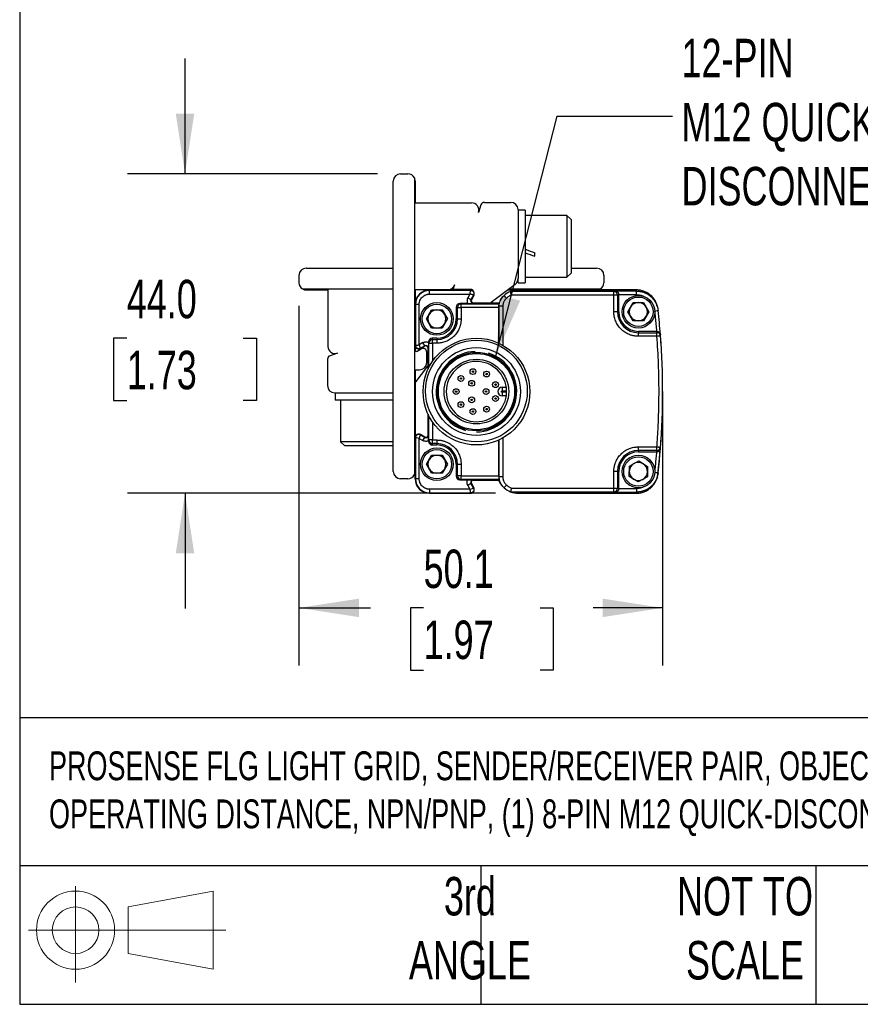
# Model space of a CAD drawing. Header units: millimetres. Extents: x 16 to 683, y 16 to 524.
# Tile 1 of 18: x 16 to 132, y 16 to 151. Entities that reach past the tile are written whole.
import ezdxf

# ---------------------------------------------------------------- set-up
doc = ezdxf.new("R2010")
doc.units = ezdxf.units.MM
doc.header["$LTSCALE"] = 2.5
doc.layers.add('DIMENSIONS', color=140, linetype='Continuous', lineweight=25)
doc.layers.add('TEXT', color=140, linetype='Continuous', lineweight=25)
doc.styles.add('SLDTEXTSTYLE0', font='TXT', dxfattribs={"width": 0.7})
doc.dimstyles.new('SLDDIMSTYLE1', dxfattribs={"dimtxt": 5.39502, "dimasz": 8.255, "dimexe": 0, "dimexo": 0.0625, "dimgap": 1.348755, "dimtad": 0, "dimtih": 1, "dimtoh": 1, "dimrnd": 1e-09, "dimzin": 12, "dimdsep": 46, "dimtxsty": 'SLDTEXTSTYLE0', "dimsah": 1, "dimcen": 0.09, "dimadec": 0, "dimazin": 3, "dimtfac": 1, "dimtofl": 0, "dimtmove": 0, "dimatfit": 3, "dimfxl": 0, "dimfrac": 2, "dimtolj": 1, "dimtzin": 12, "dimarcsym": 0})
doc.dimstyles.new('SLDDIMSTYLE2', dxfattribs={"dimtxt": 5.39502, "dimasz": 8.255, "dimexe": 0, "dimexo": 0.0625, "dimgap": 1.348755, "dimtad": 0, "dimtih": 1, "dimtoh": 1, "dimrnd": 1e-09, "dimzin": 4, "dimdsep": 46, "dimtxsty": 'SLDTEXTSTYLE0', "dimsah": 1, "dimcen": 0.09, "dimadec": 0, "dimazin": 1, "dimtfac": 1, "dimtmove": 0, "dimatfit": 0, "dimfxl": 0, "dimfrac": 2, "dimtolj": 1, "dimtzin": 12, "dimarcsym": 0})
doc.dimstyles.new('SLDDIMSTYLE3', dxfattribs={"dimtxt": 0.18, "dimasz": 8.255, "dimexe": 0, "dimexo": 0.0625, "dimgap": 0, "dimtad": 0, "dimtih": 1, "dimtoh": 1, "dimdec": 0, "dimrnd": 1e-09, "dimzin": 0, "dimdsep": 46, "dimtxsty": 'Standard', "dimsah": 1, "dimcen": 0.09, "dimadec": 0, "dimazin": 0, "dimtfac": 8.255, "dimtdec": 0, "dimtofl": 0, "dimtmove": 0, "dimatfit": 3, "dimfxl": 0, "dimfrac": 2, "dimtolj": 1, "dimtzin": 0, "dimarcsym": 0})

# ---------------------------------------------------------------- blocks, each defined once
blk = doc.blocks.new('Block11')
at = {"color": 7, "linetype": 'Continuous', "lineweight": 18}
for p, q in [((6.47, 13.28), (6.47, 0)), ((13.7, 10.42), (25.44, 12.58)), ((25.44, 12.58), (25.44, 1.83)), ((13.7, 3.99), (13.7, 10.42)), ((0, 7.2), (27.18, 7.2)), ((13.7, 3.99), (25.44, 1.83))]:
    blk.add_line(p, q, dxfattribs=at)
for radius in [5.38, 3.21]:
    blk.add_circle((6.47, 7.2), radius, dxfattribs=at)
blk = doc.blocks.new('Block12')
at = {"color": 7, "linetype": 'Continuous'}
blk.add_blockref('Block11', (0, 0), dxfattribs=at)
blk = doc.blocks.new('_D_3')
at = {"layer": 'DIMENSIONS'}
for p, q in [((54.32, 112.08), (54.32, 62.54)), ((104.41, 97.08), (104.41, 62.54)), ((54.32, 70.47), (64.19, 70.47)), ((71.5, 70.47), (69.69, 70.47)), ((69.69, 70.47), (69.69, 61.9)), ((87.53, 70.47), (89.34, 70.47)), ((89.34, 70.47), (89.34, 61.9)), ((104.41, 70.47), (94.84, 70.47)), ((69.69, 61.9), (71.5, 61.9)), ((89.34, 61.9), (87.53, 61.9))]:
    blk.add_line(p, q, dxfattribs=at)
for points in [[(54.32, 70.47), (62.58, 69.2), (62.58, 71.74)], [(104.41, 70.47), (96.16, 71.74), (96.16, 69.2)]]:
    blk.add_solid(points, dxfattribs=at)
at = {"layer": 'DIMENSIONS', "char_height": 5.292, "attachment_point": 1, "style": 'SLDTEXTSTYLE0'}
for s, insert in [('50.1', (71.5, 78.5)), ('1.97', (71.5, 68.72))]:
    blk.add_mtext(s, dxfattribs=dict(at, insert=insert))
blk = doc.blocks.new('_D_4')
at = {"layer": 'DIMENSIONS'}
for p, q in [((38.64, 130.26), (38.64, 146.13)), ((65.15, 130.26), (30.7, 130.26)), ((30.62, 107.62), (28.81, 107.62)), ((28.81, 107.62), (28.81, 99.04)), ((46.65, 107.62), (48.47, 107.62)), ((48.47, 107.62), (48.47, 99.04)), ((28.81, 99.04), (30.62, 99.04)), ((48.47, 99.04), (46.65, 99.04)), ((81.4, 86.26), (30.7, 86.26)), ((38.64, 86.26), (38.64, 70.38))]:
    blk.add_line(p, q, dxfattribs=at)
for points in [[(38.64, 130.26), (39.91, 138.51), (37.37, 138.51)], [(38.64, 86.26), (37.37, 78), (39.91, 78)]]:
    blk.add_solid(points, dxfattribs=at)
at = {"layer": 'DIMENSIONS', "char_height": 5.292, "attachment_point": 1, "style": 'SLDTEXTSTYLE0'}
for s, insert in [('44.0', (30.62, 115.65)), ('1.73', (30.62, 105.87))]:
    blk.add_mtext(s, dxfattribs=dict(at, insert=insert))

msp = doc.modelspace()

# ---------------------------------------------------------------- linework, layer by layer
for p, q in [((68.325, 130.255), (69.325, 130.255)), ((67.325, 89.255), (67.325, 129.255)), ((70.225, 129.691), (70.225, 88.819)), ((70.325, 129.255), (70.325, 126.255)), ((70.325, 126.255), (78.102, 126.255)), ((79.866, 126.315), (83.505, 126.315)), ((79.391, 125.972), (79.052, 124.942)), ((84.505, 125.315), (84.505, 115.812)), ((85.505, 125.255), (84.505, 125.255)), ((85.505, 125.255), (85.505, 115.255)), ((91.238, 124.505), (85.505, 124.505)), ((91.805, 123.939), (91.238, 124.505)), ((91.238, 124.505), (91.238, 116.005)), ((91.805, 123.939), (91.805, 116.572)), ((86.805, 118.887), (86.805, 119.369)), ((55.325, 117.255), (67.325, 117.255)), ((91.805, 117.255), (95.325, 117.255)), ((54.325, 116.255), (54.325, 115.255)), ((84.505, 115.255), (84.505, 115.812)), ((85.505, 116.005), (91.238, 116.005)), ((91.238, 116.005), (91.805, 116.572)), ((96.325, 116.255), (96.325, 115.255)), ((67.325, 114.355), (54.889, 114.355)), ((55.325, 114.255), (58.325, 114.255)), ((58.325, 114.255), (58.325, 106.478)), ((72.325, 114.255), (70.325, 114.255)), ((70.325, 114.255), (70.325, 112.255)), ((77.975, 114.255), (72.325, 114.255)), ((72.325, 114.255), (72.325, 114.194)), ((72.325, 114.255), (77.975, 114.255)), ((72.325, 113.694), (72.325, 114.194)), ((77.975, 114.194), (72.325, 114.194)), ((75.701, 114.355), (75.238, 114.355)), ((75.752, 114.942), (75.631, 114.578)), ((78.059, 114.315), (75.821, 114.315)), ((77.975, 114.255), (77.975, 114.194)), ((77.975, 114.255), (78.239, 114.255)), ((84.109, 115.015), (80.812, 112.518)), ((83.106, 114.255), (84.575, 114.255)), ((95.761, 114.355), (83.238, 114.355)), ((97.69, 114.048), (83.478, 114.048)), ((84.505, 115.255), (85.505, 115.255)), ((100.788, 114.255), (84.575, 114.255)), ((84.575, 114.255), (100.777, 114.255)), ((97.892, 114.098), (97.69, 114.048)), ((100.805, 114.098), (97.892, 114.098)), ((100.788, 114.255), (100.805, 114.098)), ((72.325, 113.694), (77.871, 113.694)), ((77.871, 113.694), (77.582, 113.174)), ((77.582, 113.174), (78.019, 112.931)), ((78.359, 113.542), (78.019, 112.931)), ((78.073, 112.901), (78.019, 112.931)), ((78.412, 113.513), (78.073, 112.901)), ((78.412, 113.513), (78.073, 112.901)), ((78.359, 113.542), (78.412, 113.513)), ((81.899, 112.455), (82.157, 113.002)), ((82.297, 113.186), (82.148, 113.007)), ((97.69, 113.548), (83.577, 113.548)), ((97.69, 111.255), (97.69, 113.548)), ((98.375, 113.596), (98.189, 113.548)), ((98.189, 113.548), (98.189, 111.255)), ((100.805, 113.598), (98.375, 113.596)), ((98.375, 111.255), (98.375, 113.596)), ((70.325, 112.255), (70.325, 106.605)), ((70.325, 112.255), (70.386, 112.255)), ((70.325, 111.505), (70.325, 112.255)), ((70.886, 112.255), (70.386, 112.255)), ((70.386, 112.255), (70.386, 106.605)), ((70.886, 106.709), (70.886, 112.255)), ((71.882, 110.255), (72.603, 111.505)), ((72.603, 111.505), (74.047, 111.505)), ((74.047, 111.505), (74.768, 110.255)), ((76.161, 111.844), (75.975, 111.89)), ((75.975, 111.89), (75.975, 110.255)), ((76.161, 110.255), (76.161, 111.844)), ((76.161, 111.844), (76.66, 111.844)), ((76.475, 112.39), (76.66, 112.344)), ((77.555, 112.39), (76.475, 112.39)), ((76.66, 112.344), (81.906, 112.344)), ((76.66, 111.844), (76.66, 112.344)), ((76.66, 111.844), (76.66, 110.255)), ((81.871, 111.844), (76.66, 111.844)), ((78.335, 112.455), (78.335, 112.394)), ((81.899, 112.455), (78.335, 112.455)), ((78.335, 112.455), (81.825, 112.455)), ((81.908, 112.001), (81.871, 111.966)), ((81.871, 106.921), (81.871, 111.844)), ((81.908, 106.904), (81.908, 112.001)), ((82.408, 112.001), (82.408, 106.645)), ((98.189, 111.255), (97.69, 111.255)), ((98.189, 111.255), (98.375, 111.255)), ((99.632, 111.255), (100.353, 112.505)), ((100.353, 110.005), (99.632, 111.255)), ((100.353, 112.505), (101.797, 112.505)), ((101.797, 112.505), (102.518, 111.255)), ((102.518, 111.255), (101.797, 110.005)), ((103.688, 111.928), (103.67, 112.089)), ((103.768, 111.595), (103.787, 111.433)), ((72.603, 109.005), (71.882, 110.255)), ((74.768, 110.255), (74.047, 109.005)), ((76.161, 110.255), (75.975, 110.255)), ((76.161, 110.255), (76.66, 110.255)), ((101.797, 110.005), (100.353, 110.005)), ((70.325, 106.605), (70.325, 109.005)), ((74.047, 109.005), (72.603, 109.005)), ((101.075, 108.555), (101.075, 108.37)), ((103.566, 108.555), (101.075, 108.555)), ((103.607, 108.555), (103.566, 108.555)), ((103.621, 108.37), (103.607, 108.555)), ((72.69, 107.605), (72.737, 107.42)), ((73.325, 107.605), (72.69, 107.605)), ((72.737, 106.92), (72.737, 107.42)), ((72.737, 107.42), (73.325, 107.42)), ((73.325, 107.605), (73.325, 107.42)), ((73.325, 107.42), (73.325, 106.92)), ((101.075, 107.87), (101.075, 108.37)), ((101.075, 108.37), (103.621, 108.37)), ((103.621, 107.87), (101.075, 107.87)), ((104.075, 108.081), (104.059, 108.278)), ((104.12, 107.908), (104.104, 108.112)), ((104.142, 107.61), (104.137, 107.685)), ((70.386, 106.605), (70.325, 106.605)), ((70.325, 106.605), (70.325, 105.995)), ((70.622, 105.82), (71.182, 106.132)), ((71.407, 106.998), (70.886, 106.709)), ((71.038, 106.221), (71.65, 106.561)), ((71.068, 106.168), (71.038, 106.221)), ((71.679, 106.508), (71.068, 106.168)), ((71.679, 106.508), (71.068, 106.168)), ((71.65, 106.561), (71.407, 106.998)), ((71.65, 106.561), (71.679, 106.508)), ((72.125, 106.245), (72.125, 103.386)), ((72.186, 106.245), (72.125, 106.245)), ((72.125, 103.386), (72.125, 106.245)), ((72.237, 106.92), (72.19, 107.105)), ((72.19, 107.105), (72.19, 107.025)), ((72.237, 106.92), (72.737, 106.92)), ((72.237, 103.613), (72.237, 106.92)), ((73.325, 106.92), (72.737, 106.92)), ((72.737, 106.92), (72.737, 104.446)), ((58.265, 104.714), (58.265, 101.076)), ((59.638, 105.529), (58.608, 105.189)), ((71.925, 104.255), (71.925, 105.694)), ((70.325, 101.475), (72.062, 103.768)), ((70.325, 103.255), (70.925, 103.255)), ((70.325, 103.255), (70.325, 93.906)), ((82.325, 100.855), (82.325, 100.355)), ((82.325, 100.855), (82.881, 100.855)), ((82.325, 100.355), (82.924, 100.355)), ((59.265, 100.076), (67.325, 100.076)), ((59.325, 100.076), (59.325, 99.076)), ((63.283, 99.076), (59.325, 99.076)), ((60.075, 99.076), (60.075, 93.342)), ((67.325, 99.076), (63.283, 99.076)), ((82.325, 100.155), (82.325, 99.655)), ((82.924, 100.155), (82.325, 100.155)), ((82.881, 99.655), (82.325, 99.655)), ((72.125, 97.125), (72.125, 94.265)), ((72.125, 94.265), (72.125, 97.125)), ((72.237, 93.591), (72.237, 96.898)), ((72.737, 96.065), (72.737, 93.591)), ((70.325, 93.906), (70.325, 88.255)), ((70.325, 93.906), (70.386, 93.906)), ((70.325, 91.505), (70.325, 93.906)), ((70.386, 93.906), (70.386, 88.255)), ((70.886, 88.255), (70.886, 93.802)), ((70.886, 93.802), (71.407, 93.512)), ((71.038, 94.289), (71.068, 94.343)), ((71.038, 94.289), (71.65, 93.95)), ((71.679, 94.003), (71.068, 94.343)), ((71.068, 94.343), (71.679, 94.003)), ((71.407, 93.512), (71.65, 93.95)), ((71.679, 94.003), (71.65, 93.95)), ((72.125, 94.265), (72.186, 94.265)), ((72.19, 93.405), (72.237, 93.591)), ((72.737, 93.591), (72.237, 93.591)), ((72.737, 93.591), (73.325, 93.591)), ((72.737, 93.091), (72.737, 93.591)), ((73.325, 93.591), (73.325, 93.091)), ((81.871, 88.667), (81.871, 93.589)), ((81.908, 88.51), (81.908, 93.607)), ((82.408, 93.866), (82.408, 88.51)), ((60.075, 93.342), (60.642, 92.776)), ((63.439, 93.342), (60.075, 93.342)), ((63.557, 92.776), (60.642, 92.776)), ((67.325, 93.342), (63.439, 93.342)), ((67.325, 92.776), (63.557, 92.776)), ((72.19, 93.485), (72.19, 93.405)), ((72.737, 93.091), (72.69, 92.905)), ((72.69, 92.905), (73.325, 92.905)), ((73.325, 93.091), (72.737, 93.091)), ((73.325, 93.091), (73.325, 92.905)), ((101.075, 92.641), (103.621, 92.641)), ((101.075, 92.141), (101.075, 92.641)), ((104.06, 92.234), (104.075, 92.431)), ((104.104, 92.399), (104.12, 92.602)), ((104.137, 92.826), (104.142, 92.901)), ((71.882, 90.255), (72.603, 91.505)), ((72.603, 91.505), (74.047, 91.505)), ((74.047, 91.505), (74.768, 90.255)), ((103.621, 92.141), (101.075, 92.141)), ((101.075, 92.141), (101.075, 91.955)), ((101.075, 91.955), (103.566, 91.955)), ((103.566, 91.955), (103.607, 91.955)), ((103.607, 91.955), (103.621, 92.141)), ((72.603, 89.005), (71.882, 90.255)), ((74.768, 90.255), (74.047, 89.005)), ((75.975, 90.255), (76.161, 90.255)), ((75.975, 90.255), (75.975, 88.621)), ((76.161, 90.255), (76.66, 90.255)), ((76.161, 88.667), (76.161, 90.255)), ((76.66, 90.255), (76.66, 88.667)), ((99.807, 88.566), (99.844, 90.009)), ((99.844, 90.009), (101.112, 90.698)), ((101.112, 90.698), (102.343, 89.945)), ((102.343, 89.945), (102.306, 88.502)), ((69.325, 88.255), (68.325, 88.255)), ((70.325, 88.255), (70.325, 89.005)), ((70.325, 88.255), (70.386, 88.255)), ((70.886, 88.255), (70.386, 88.255)), ((74.047, 89.005), (72.603, 89.005)), ((75.975, 88.621), (76.161, 88.667)), ((76.66, 88.667), (76.161, 88.667)), ((76.66, 88.167), (76.475, 88.121)), ((76.66, 88.667), (81.871, 88.667)), ((76.66, 88.167), (76.66, 88.667)), ((81.906, 88.167), (76.66, 88.167)), ((81.871, 88.545), (81.908, 88.51)), ((97.69, 86.963), (97.69, 89.255)), ((98.189, 89.255), (97.69, 89.255)), ((98.189, 89.255), (98.189, 86.963)), ((98.189, 89.255), (98.375, 89.255)), ((98.375, 86.915), (98.375, 89.255)), ((101.038, 87.812), (99.807, 88.566)), ((102.306, 88.502), (101.038, 87.812)), ((103.67, 88.425), (103.689, 88.586)), ((103.768, 88.915), (103.787, 89.077)), ((77.871, 86.816), (72.325, 86.816)), ((72.325, 86.816), (72.325, 86.316)), ((76.475, 88.121), (77.555, 88.121)), ((78.019, 87.58), (77.582, 87.337)), ((77.582, 87.337), (77.871, 86.816)), ((78.019, 87.58), (78.073, 87.61)), ((78.359, 86.968), (78.019, 87.58)), ((78.073, 87.61), (78.412, 86.998)), ((78.073, 87.61), (78.412, 86.998)), ((78.335, 88.116), (78.335, 88.055)), ((78.335, 88.055), (81.899, 88.055)), ((81.825, 88.055), (78.335, 88.055)), ((78.412, 86.998), (78.359, 86.968)), ((82.148, 87.504), (82.297, 87.325)), ((83.577, 86.963), (97.69, 86.963)), ((98.189, 86.963), (98.375, 86.915)), ((98.375, 86.915), (100.805, 86.912)), ((72.325, 86.316), (77.975, 86.316)), ((72.325, 86.255), (72.325, 86.316)), ((72.325, 86.255), (77.975, 86.255)), ((77.975, 86.255), (72.325, 86.255)), ((77.975, 86.316), (77.975, 86.255)), ((83.478, 86.463), (97.69, 86.463)), ((84.575, 86.255), (100.788, 86.255)), ((100.777, 86.255), (84.575, 86.255)), ((97.69, 86.463), (97.892, 86.412)), ((97.892, 86.412), (100.805, 86.412)), ((100.788, 86.255), (100.805, 86.412))]:
    msp.add_line(p, q)
at = {"flags": 128}
for points in [[(80.719, 112.455), (80.746, 112.472), (80.812, 112.518)], [(72.062, 103.768), (72.109, 103.834), (72.125, 103.861)], [(103.686, 88.521), (103.647, 88.381), (103.452, 87.896)]]:
    msp.add_lwpolyline(points, dxfattribs=at)
for centre, radius in [((101.075, 111.255), 2.25), ((101.075, 111.255), 2.025), ((73.325, 110.255), 2.25), ((73.325, 110.255), 2.025), ((78.775, 100.255), 7.35), ((78.773, 100.325), 7), ((78.775, 100.255), 6.051), ((78.775, 100.255), 5.4), ((78.775, 100.255), 5.25), ((78.775, 100.255), 4.45), ((78.29, 103.007), 0.4), ((78.29, 103.007), 0.1), ((80.172, 102.675), 0.4), ((76.635, 102.051), 0.4), ((76.635, 102.051), 0.1), ((78.116, 101.397), 0.4), ((80.172, 102.675), 0.1), ((75.981, 100.255), 0.4), ((75.981, 100.255), 0.1), ((78.116, 101.397), 0.1), ((80.093, 100.255), 0.4), ((80.093, 100.255), 0.1), ((81.4, 101.211), 0.4), ((81.4, 101.211), 0.1), ((78.116, 99.114), 0.4), ((78.116, 99.114), 0.1), ((81.4, 99.3), 0.4), ((81.4, 99.3), 0.1), ((76.635, 98.459), 0.4), ((76.635, 98.459), 0.1), ((78.29, 97.504), 0.4), ((80.172, 97.836), 0.4), ((80.172, 97.836), 0.1), ((78.29, 97.504), 0.1), ((73.325, 90.255), 2.25), ((73.325, 90.255), 2.025), ((101.075, 89.255), 2.25), ((101.075, 89.255), 2.025)]:
    msp.add_circle(centre, radius)
for centre, radius, start, end in [((68.325, 129.255), 1, 90, 180), ((69.325, 129.255), 1, 25.84193, 90), ((69.325, 129.255), 1, 0, 25.84193), ((78.102, 125.255), 1, 341.73711, 90), ((79.866, 125.815), 0.5, 90, 161.73711), ((83.505, 125.315), 1, 0, 90), ((55.325, 116.255), 1, 90, 180), ((95.325, 116.255), 1, 0, 90), ((83.505, 115.812), 1, 307.14669, 0), ((55.325, 115.255), 1, 180, 244.15807), ((55.325, 115.255), 1, 244.15807, 270), ((72.325, 112.255), 2, 90, 180), ((72.325, 112.255), 2, 90, 180), ((72.325, 112.255), 1.939, 90, 180), ((74.802, 115.255), 1, 270, 341.73711), ((75.821, 114.515), 0.2, 161.73711, 270), ((77.975, 113.755), 0.5, 330.9454, 90), ((77.975, 113.755), 0.5, 330.9454, 90), ((78.059, 114.015), 0.3, 13.50854, 90), ((84.575, 111.255), 3.001, 111.44287, 131.79343), ((84.575, 111.255), 3.001, 90, 111.44282), ((95.325, 115.255), 1, 270, 295.84193), ((95.325, 115.255), 1, 295.84193, 0), ((97.689, 113.548), 0.5, 44.97818, 89.9776), ((100.777, 111.255), 3, 14.57961, 90), ((78.335, 112.755), 0.361, 150.9454, 270), ((78.335, 112.755), 0.3, 150.9454, 270), ((78.335, 112.755), 0.3, 150.9454, 270), ((84.575, 111.255), 3.001, 134.68268, 148.87028), ((97.689, 113.547), 0.5, 0.01672, 44.98119), ((73.325, 110.255), 1.25, 90, 150), ((73.325, 110.255), 1.25, 30, 90), ((76.661, 111.843), 0.5, 135.01881, 179.98328), ((76.661, 111.844), 0.5, 90.0224, 135.02182), ((101.075, 111.255), 2.886, 180, 270), ((101.075, 111.255), 2.7, 180, 270), ((101.075, 111.255), 1.25, 150, 210), ((101.075, 111.255), 1.25, 90, 150), ((101.075, 111.255), 1.25, 30, 90), ((101.075, 111.255), 1.25, 330, 30), ((4.413, 100.255), 100, 4.50605, 6.41802), ((73.325, 110.255), 1.25, 150, 210), ((73.325, 110.255), 2.836, 270, 0), ((73.325, 110.255), 2.65, 270, 0), ((73.325, 110.255), 1.25, 330, 30), ((101.075, 111.255), 1.25, 210, 270), ((101.075, 111.255), 1.25, 270, 330), ((73.325, 110.255), 1.25, 210, 270), ((73.325, 110.255), 1.25, 270, 330), ((72.736, 106.92), 0.5, 134.97818, 179.9776), ((72.737, 106.919), 0.5, 90.01672, 134.98119), ((103.622, 107.87), 0.5, 47.2175, 90.00855), ((103.622, 107.87), 0.5, 4.39171, 47.2171), ((4.413, 100.255), 100, 355.61093, 4.38907), ((59.325, 106.478), 1, 180, 288.26289), ((70.825, 106.605), 0.5, 180, 299.0546), ((70.825, 106.605), 0.5, 180, 299.0546), ((70.565, 106.521), 0.3, 216.79541, 256.49145), ((70.525, 105.995), 0.2, 180, 299.0546), ((71.425, 105.694), 0.5, 0, 119.0546), ((71.825, 106.245), 0.361, 0, 119.0546), ((71.825, 106.245), 0.3, 0, 119.0546), ((71.825, 106.245), 0.3, 0, 119.0546), ((78.775, 100.255), 5.543, 91.94079, 254.35023), ((58.765, 104.714), 0.5, 108.26289, 180), ((78.775, 100.255), 5.543, 270, 72.41841), ((70.925, 104.255), 1, 270, 0), ((78.775, 100.255), 4.15, 1.38075, 358.61925), ((59.265, 101.076), 1, 180, 270), ((82.325, 100.255), 0.6, 90, 270), ((78.775, 100.255), 4.15, 358.61925, 1.38075), ((70.825, 93.906), 0.5, 60.9454, 180), ((70.825, 93.906), 0.5, 60.9454, 180), ((71.825, 94.265), 0.361, 240.9454, 0), ((71.825, 94.265), 0.3, 240.9454, 0), ((71.825, 94.265), 0.3, 240.9454, 0), ((72.736, 93.591), 0.5, 180.0224, 225.02182), ((72.737, 93.591), 0.5, 225.01881, 269.98328), ((73.325, 90.255), 2.836, 360, 90), ((73.325, 90.255), 2.65, 0, 90), ((103.622, 92.641), 0.5, 269.99144, 312.7825), ((4.403, 100.255), 100, 353.48853, 355.39313), ((4.413, 100.255), 100, 353.58198, 355.49395), ((103.622, 92.641), 0.5, 312.7829, 355.60829), ((73.325, 90.255), 1.25, 150, 210), ((73.325, 90.255), 1.25, 90, 150), ((73.325, 90.255), 1.25, 30, 90), ((73.325, 90.255), 1.25, 330, 30), ((101.075, 89.255), 2.886, 90, 180), ((101.075, 89.255), 2.7, 90, 180), ((73.325, 90.255), 1.25, 210, 270), ((73.325, 90.255), 1.25, 270, 330), ((101.075, 89.255), 1.25, 118.52172, 178.52172), ((101.075, 89.255), 1.25, 58.52172, 118.52172), ((101.075, 89.255), 1.25, 358.52172, 58.52172), ((68.325, 89.255), 1, 180, 270), ((69.325, 89.255), 1, 270, 334.15807), ((69.325, 89.255), 1, 334.15807, 0), ((72.325, 88.255), 2, 180, 270), ((72.325, 88.255), 2, 180, 270), ((72.325, 88.255), 1.939, 180, 270), ((76.661, 88.667), 0.5, 180.01672, 224.9812), ((76.661, 88.667), 0.5, 224.97818, 269.9776), ((101.075, 89.255), 1.25, 178.52172, 238.52172), ((101.075, 89.255), 1.25, 238.52172, 298.52172), ((101.075, 89.255), 1.25, 298.52172, 358.52172), ((78.335, 87.755), 0.361, 90, 209.0546), ((77.975, 86.755), 0.5, 270.00027, 29.0546), ((77.975, 86.755), 0.5, 270, 29.0546), ((78.335, 87.755), 0.3, 90, 209.0546), ((78.335, 87.755), 0.3, 90, 209.0546), ((84.575, 89.256), 3.001, 203.58686, 225.31731), ((84.575, 89.256), 3.001, 228.20657, 248.55713), ((97.689, 86.963), 0.5, 315.01881, 359.98328), ((84.575, 89.256), 3.001, 248.55718, 270), ((97.689, 86.963), 0.5, 270.0224, 315.02182)]:
    msp.add_arc(centre, radius, start, end)
for centre, major_axis, ratio, start_param, end_param in [((86.805, 120.255), (11.046, -4.179), 0.0701818, 4.6210121, 4.7389322), ((85.505, 120.255), (11.046, -4.179), 0.0701818, 4.7389322, 4.8568524), ((76.475, 111.89), (0.485, -0.121), 0.9993528, 1.8158377, 3.3863295), ((81.87, 111.844), (0, 0.5), 0.0034907, 4.712389, 4.9600381), ((72.69, 107.105), (0.121, -0.485), 0.9993528, 2.8968558, 4.4673476), ((72.69, 93.406), (0.121, 0.485), 0.9993528, 1.8158377, 3.3863295), ((76.475, 88.621), (0.485, 0.121), 0.9993528, 2.8968558, 4.4673476), ((81.87, 88.667), (0, 0.5), 0.0034907, 4.46474, 4.712389)]:
    msp.add_ellipse(centre, major_axis=major_axis, ratio=ratio, start_param=start_param, end_param=end_param)
for points, knots in [([(77.871, 113.694), (77.915, 113.816), (77.943, 113.945), (77.974, 114.135), (77.975, 114.193), (77.975, 114.194)], [0, 0, 0, 0, 0.5, 0.5, 1, 1, 1, 1]), ([(77.975, 114.194), (78.038, 114.194), (78.11, 114.18), (78.247, 114.109), (78.311, 114.05), (78.396, 113.906), (78.416, 113.822), (78.412, 113.667), (78.389, 113.597), (78.359, 113.542)], [0, 0, 0, 0, 0.25, 0.25, 0.5, 0.5, 0.75, 0.75, 1, 1, 1, 1]), ([(83.577, 113.548), (83.572, 113.57), (83.564, 113.613), (83.551, 113.675), (83.54, 113.731), (83.53, 113.781), (83.521, 113.826), (83.513, 113.865), (83.504, 113.912), (83.494, 113.964), (83.485, 114.013), (83.478, 114.043), (83.478, 114.046), (83.478, 114.048)], [0, 0, 0, 0, 0.0856307, 0.1664448, 0.2424453, 0.3136362, 0.3800223, 0.4416101, 0.498408, 0.6216924, 0.7480335, 0.8883815, 1, 1, 1, 1]), ([(97.69, 113.548), (97.69, 113.567), (97.689, 113.605), (97.689, 113.656), (97.689, 113.7), (97.69, 113.759), (97.689, 113.828), (97.69, 113.904), (97.689, 113.965), (97.69, 114.012), (97.69, 114.041), (97.69, 114.046), (97.69, 114.048)], [0, 0, 0, 0, 0.0758611, 0.1428637, 0.200963, 0.2502199, 0.3831726, 0.500144, 0.6299641, 0.7500711, 0.8763953, 1, 1, 1, 1]), ([(97.892, 114.098), (97.914, 114.097), (97.953, 114.095), (98.008, 114.083), (98.054, 114.069), (98.11, 114.044), (98.175, 114.005), (98.246, 113.94), (98.302, 113.864), (98.344, 113.778), (98.37, 113.688), (98.373, 113.626), (98.375, 113.596)], [0, 0, 0, 0, 0.0982308, 0.18291913, 0.25406839, 0.31168718, 0.45328194, 0.57526735, 0.69384259, 0.80277176, 0.90401391, 1, 1, 1, 1]), ([(103.629, 112.076), (103.589, 112.241), (103.472, 112.735), (102.932, 113.421), (102.107, 114.014), (101.338, 114.237), (100.895, 114.252), (100.788, 114.255)], [0, 0, 0, 0, 0.1316025, 0.3931418, 0.6546765, 0.9162017, 1, 1, 1, 1]), ([(100.805, 113.598), (100.805, 113.657), (100.805, 113.72), (100.805, 113.842), (100.805, 113.901), (100.805, 113.999), (100.805, 114.037), (100.805, 114.086), (100.805, 114.098), (100.805, 114.098)], [0, 0, 0, 0, 0.25, 0.25, 0.5, 0.5, 0.75, 0.75, 1, 1, 1, 1]), ([(100.805, 114.098), (100.865, 114.097), (100.987, 114.095), (101.172, 114.078), (101.364, 114.048), (101.56, 114.004), (101.761, 113.945), (101.964, 113.868), (102.168, 113.774), (102.37, 113.661), (102.57, 113.529), (102.764, 113.376), (102.95, 113.202), (103.125, 113.007), (103.287, 112.791), (103.433, 112.555), (103.56, 112.299), (103.663, 112.025), (103.743, 111.736), (103.772, 111.535), (103.787, 111.433)], [0, 0, 0, 0, 0.0408232, 0.0833966, 0.1277017, 0.1737312, 0.2214897, 0.270983, 0.3222123, 0.3751746, 0.4298689, 0.4862948, 0.5444519, 0.604341, 0.6659611, 0.7293112, 0.7943855, 0.8611896, 0.9297388, 1, 1, 1, 1]), ([(70.886, 112.255), (70.887, 112.292), (70.888, 112.364), (70.901, 112.472), (70.921, 112.578), (70.95, 112.683), (71.006, 112.843), (71.113, 113.051), (71.3, 113.28), (71.529, 113.467), (71.758, 113.585), (71.966, 113.653), (72.144, 113.688), (72.264, 113.692), (72.325, 113.694)], [0, 0, 0, 0, 0.04827398, 0.09615394, 0.1439149, 0.19183391, 0.24018532, 0.36999738, 0.50004806, 0.62985998, 0.75991057, 0.84010062, 0.91970222, 1, 1, 1, 1]), ([(77.582, 113.174), (77.569, 113.149), (77.544, 113.101), (77.516, 113.025), (77.494, 112.947), (77.48, 112.867), (77.47, 112.745), (77.48, 112.58), (77.53, 112.453), (77.555, 112.39)], [0, 0, 0, 0, 0.1005162, 0.1999166, 0.2991027, 0.398982, 0.5004432, 0.7494833, 1, 1, 1, 1]), ([(78.359, 113.542), (78.358, 113.543), (78.357, 113.543), (78.347, 113.548), (78.325, 113.559), (78.281, 113.577), (78.217, 113.602), (78.142, 113.628), (78.053, 113.654), (77.968, 113.677), (77.902, 113.689), (77.871, 113.694)], [0, 0, 0, 0, 0.0683562, 0.1250206, 0.2493447, 0.3730906, 0.4965557, 0.6549822, 0.7449836, 0.8835704, 1, 1, 1, 1]), ([(81.908, 112.001), (81.908, 112.281), (81.968, 112.562), (82.197, 113.073), (82.366, 113.305), (82.575, 113.492)], [0, 0, 0, 0, 0.5, 0.5, 1, 1, 1, 1]), ([(82.908, 113.119), (82.877, 113.09), (82.816, 113.032), (82.733, 112.937), (82.659, 112.835), (82.594, 112.728), (82.525, 112.589), (82.462, 112.418), (82.416, 112.211), (82.411, 112.071), (82.408, 112.001)], [0, 0, 0, 0, 0.1007287, 0.2003904, 0.2996984, 0.3993738, 0.5001297, 0.6671555, 0.8326661, 1, 1, 1, 1]), ([(82.908, 113.119), (82.821, 113.217), (82.734, 113.314), (82.611, 113.452), (82.575, 113.492), (82.575, 113.492)], [0, 0, 0, 0, 0.5, 0.5, 1, 1, 1, 1]), ([(83.577, 113.548), (83.537, 113.529), (83.456, 113.493), (83.339, 113.43), (83.206, 113.35), (83.06, 113.249), (82.959, 113.162), (82.908, 113.119)], [0, 0, 0, 0, 0.166672, 0.3333464, 0.5000261, 0.7500205, 1, 1, 1, 1]), ([(98.189, 113.548), (98.188, 113.548), (98.185, 113.548), (98.17, 113.548), (98.145, 113.548), (98.102, 113.548), (98.041, 113.548), (97.965, 113.547), (97.884, 113.548), (97.79, 113.547), (97.726, 113.548), (97.69, 113.548)], [0, 0, 0, 0, 0.082391, 0.1650119, 0.2501674, 0.3701902, 0.5001195, 0.6170981, 0.7500688, 0.8573843, 1, 1, 1, 1]), ([(100.805, 113.598), (100.848, 113.598), (100.934, 113.596), (101.062, 113.586), (101.189, 113.57), (101.315, 113.547), (101.44, 113.518), (101.567, 113.481), (101.688, 113.439), (101.766, 113.404), (101.802, 113.388)], [0, 0, 0, 0, 0.1251267, 0.2499457, 0.3747866, 0.4999789, 0.6247019, 0.749947, 0.8852329, 1, 1, 1, 1]), ([(77.555, 112.39), (77.716, 112.39), (77.869, 112.39), (78.127, 112.392), (78.232, 112.393), (78.335, 112.394)], [0, 0, 0, 0, 0.5, 0.5, 1, 1, 1, 1]), ([(81.871, 111.966), (81.871, 112.074), (81.88, 112.169), (81.898, 112.305), (81.906, 112.343), (81.906, 112.344)], [0, 0, 0, 0, 0.5, 0.5, 1, 1, 1, 1]), ([(81.906, 112.344), (81.904, 112.363), (81.899, 112.4), (81.899, 112.437), (81.899, 112.455)], [0, 0, 0, 0, 0.5074056, 1, 1, 1, 1]), ([(82.408, 112.001), (82.349, 112.001), (82.286, 112.001), (82.163, 112.001), (82.104, 112.001), (82.006, 112.001), (81.968, 112.001), (81.919, 112.001), (81.908, 112.001), (81.908, 112.001)], [0, 0, 0, 0, 0.25, 0.25, 0.5, 0.5, 0.75, 0.75, 1, 1, 1, 1]), ([(101.075, 107.87), (101.014, 107.871), (100.893, 107.873), (100.711, 107.888), (100.53, 107.912), (100.351, 107.947), (100.174, 107.99), (99.999, 108.044), (99.777, 108.125), (99.512, 108.246), (99.213, 108.42), (98.933, 108.624), (98.677, 108.858), (98.444, 109.114), (98.171, 109.486), (97.914, 109.985), (97.759, 110.514), (97.705, 110.895), (97.691, 111.108), (97.69, 111.215), (97.69, 111.255)], [0, 0, 0, 0, 0.0342973, 0.0685946, 0.1028919, 0.1371892, 0.1714865, 0.2057838, 0.2400811, 0.3050715, 0.3700656, 0.4351246, 0.5001663, 0.5654924, 0.6301555, 0.7600756, 0.8799372, 0.9396843, 0.9770725, 1, 1, 1, 1]), ([(103.29, 111.378), (103.42, 111.392), (103.549, 111.407), (103.733, 111.427), (103.787, 111.433), (103.787, 111.433)], [0, 0, 0, 0, 0.5, 0.5, 1, 1, 1, 1]), ([(103.29, 111.378), (103.324, 111.064), (103.393, 110.438), (103.485, 109.497), (103.539, 108.869), (103.566, 108.555)], [0, 0, 0, 0, 0.3333383, 0.6666617, 1, 1, 1, 1]), ([(76.66, 110.255), (76.659, 110.195), (76.658, 110.076), (76.642, 109.897), (76.619, 109.719), (76.585, 109.542), (76.542, 109.368), (76.489, 109.196), (76.409, 108.977), (76.29, 108.715), (76.118, 108.421), (75.917, 108.145), (75.687, 107.893), (75.434, 107.664), (75.068, 107.395), (74.577, 107.141), (74.055, 106.988), (73.679, 106.935), (73.47, 106.921), (73.365, 106.92), (73.325, 106.92)], [0, 0, 0, 0, 0.0342973, 0.0685946, 0.1028919, 0.1371892, 0.1714865, 0.2057838, 0.2400811, 0.305071, 0.3700648, 0.4351241, 0.5001663, 0.5654918, 0.6301547, 0.7600755, 0.8799368, 0.9396841, 0.9770699, 1, 1, 1, 1]), ([(103.607, 108.555), (103.625, 108.555), (103.663, 108.554), (103.719, 108.544), (103.776, 108.529), (103.832, 108.506), (103.885, 108.476), (103.941, 108.435), (104, 108.377), (104.053, 108.298), (104.091, 108.207), (104.1, 108.143), (104.104, 108.112)], [0, 0, 0, 0, 0.0610604, 0.1258647, 0.1947784, 0.2680084, 0.3456384, 0.4276668, 0.5461143, 0.6911258, 0.8476233, 1, 1, 1, 1]), ([(103.621, 107.87), (103.621, 107.89), (103.621, 107.926), (103.621, 107.977), (103.621, 108.02), (103.622, 108.078), (103.621, 108.146), (103.622, 108.222), (103.621, 108.283), (103.621, 108.33), (103.622, 108.361), (103.622, 108.367), (103.621, 108.37)], [0, 0, 0, 0, 0.07648141, 0.14369035, 0.20158068, 0.25021228, 0.38353441, 0.50013886, 0.63049789, 0.75006842, 0.87682133, 1, 1, 1, 1]), ([(104.12, 107.908), (104.119, 107.908), (104.118, 107.908), (104.106, 107.907), (104.083, 107.905), (104.042, 107.902), (103.979, 107.897), (103.899, 107.891), (103.815, 107.885), (103.72, 107.877), (103.657, 107.873), (103.621, 107.87)], [0, 0, 0, 0, 0.0792763, 0.1584792, 0.2401697, 0.3643962, 0.5001124, 0.6208422, 0.760051, 0.8622758, 1, 1, 1, 1]), ([(103.621, 92.641), (103.645, 92.957), (103.692, 93.591), (103.751, 94.542), (103.801, 95.494), (103.842, 96.445), (103.874, 97.398), (103.897, 98.35), (103.911, 99.303), (103.917, 100.573), (103.902, 102.161), (103.846, 104.066), (103.757, 105.97), (103.667, 107.237), (103.621, 107.87)], [0, 0, 0, 0, 0.062507, 0.1250121, 0.1875153, 0.2500165, 0.3125158, 0.3750132, 0.4375086, 0.5000022, 0.6250371, 0.7500484, 0.8750362, 1, 1, 1, 1]), ([(104.211, 106.606), (104.203, 106.734), (104.195, 106.863), (104.178, 107.107), (104.17, 107.222), (104.157, 107.411), (104.152, 107.486), (104.144, 107.585), (104.143, 107.609), (104.143, 107.61)], [0, 0, 0, 0, 0.25, 0.25, 0.5, 0.5, 0.75, 0.75, 1, 1, 1, 1]), ([(70.386, 106.605), (70.387, 106.605), (70.389, 106.605), (70.402, 106.606), (70.426, 106.607), (70.471, 106.612), (70.54, 106.622), (70.62, 106.636), (70.71, 106.657), (70.795, 106.677), (70.858, 106.699), (70.886, 106.709)], [0, 0, 0, 0, 0.081058, 0.14649815, 0.24938472, 0.37374227, 0.49658561, 0.65927742, 0.74983558, 0.88623122, 1, 1, 1, 1]), ([(71.038, 106.221), (70.983, 106.191), (70.913, 106.168), (70.759, 106.164), (70.675, 106.184), (70.53, 106.269), (70.472, 106.333), (70.4, 106.47), (70.386, 106.542), (70.386, 106.605)], [0, 0, 0, 0, 0.25, 0.25, 0.5, 0.5, 0.75, 0.75, 1, 1, 1, 1]), ([(70.886, 106.709), (70.907, 106.581), (70.945, 106.455), (71.011, 106.274), (71.037, 106.222), (71.038, 106.221)], [0, 0, 0, 0, 0.5, 0.5, 1, 1, 1, 1]), ([(71.407, 106.998), (71.427, 107.009), (71.467, 107.03), (71.53, 107.056), (71.591, 107.076), (71.679, 107.097), (71.814, 107.112), (71.966, 107.1), (72.086, 107.068), (72.149, 107.044), (72.18, 107.03), (72.19, 107.025)], [0, 0, 0, 0, 0.0836289, 0.1672676, 0.2509268, 0.3189732, 0.5002244, 0.7506151, 0.874587, 0.9576903, 1, 1, 1, 1]), ([(72.19, 107.025), (72.19, 106.864), (72.19, 106.711), (72.188, 106.453), (72.187, 106.348), (72.186, 106.245)], [0, 0, 0, 0, 0.5, 0.5, 1, 1, 1, 1]), ([(82.225, 100.255), (82.226, 100.264), (82.227, 100.281), (82.237, 100.306), (82.256, 100.33), (82.285, 100.351), (82.312, 100.354), (82.325, 100.355)], [0, 0, 0, 0, 0.1675347, 0.3304475, 0.5006328, 0.7488305, 1, 1, 1, 1]), ([(82.325, 100.155), (82.316, 100.156), (82.299, 100.157), (82.274, 100.168), (82.25, 100.186), (82.229, 100.216), (82.226, 100.242), (82.225, 100.255)], [0, 0, 0, 0, 0.1675347, 0.3304475, 0.5006328, 0.7488305, 1, 1, 1, 1]), ([(71.038, 94.289), (70.972, 94.326), (70.895, 94.345), (70.744, 94.343), (70.668, 94.322), (70.537, 94.245), (70.482, 94.189), (70.406, 94.057), (70.386, 93.982), (70.386, 93.906)], [0, 0, 0, 0, 0.25, 0.25, 0.5, 0.5, 0.75, 0.75, 1, 1, 1, 1]), ([(70.886, 93.802), (70.764, 93.845), (70.635, 93.873), (70.445, 93.904), (70.387, 93.906), (70.386, 93.906)], [0, 0, 0, 0, 0.5, 0.5, 1, 1, 1, 1]), ([(71.038, 94.289), (71.038, 94.289), (71.037, 94.288), (71.032, 94.278), (71.022, 94.256), (71.003, 94.212), (70.978, 94.147), (70.952, 94.072), (70.926, 93.984), (70.903, 93.898), (70.891, 93.832), (70.886, 93.802)], [0, 0, 0, 0, 0.0683586, 0.1250206, 0.2493448, 0.3730906, 0.4965557, 0.6549784, 0.7449836, 0.8835703, 1, 1, 1, 1]), ([(72.19, 93.485), (72.19, 93.647), (72.19, 93.799), (72.188, 94.058), (72.187, 94.162), (72.186, 94.265)], [0, 0, 0, 0, 0.5, 0.5, 1, 1, 1, 1]), ([(73.325, 93.591), (73.385, 93.59), (73.505, 93.588), (73.684, 93.573), (73.862, 93.549), (74.038, 93.515), (74.213, 93.472), (74.384, 93.42), (74.604, 93.34), (74.865, 93.221), (75.16, 93.049), (75.435, 92.848), (75.688, 92.617), (75.917, 92.365), (76.186, 91.998), (76.439, 91.507), (76.592, 90.985), (76.645, 90.61), (76.659, 90.401), (76.66, 90.295), (76.66, 90.255)], [0, 0, 0, 0, 0.0342973, 0.0685946, 0.1028919, 0.1371892, 0.1714865, 0.2057838, 0.2400811, 0.305071, 0.3700648, 0.4351241, 0.5001663, 0.5654918, 0.6301547, 0.7600755, 0.8799368, 0.9396841, 0.9770699, 1, 1, 1, 1]), ([(104.143, 92.901), (104.143, 92.901), (104.144, 92.926), (104.152, 93.025), (104.157, 93.1), (104.17, 93.289), (104.178, 93.403), (104.195, 93.648), (104.203, 93.776), (104.211, 93.905)], [0, 0, 0, 0, 0.25, 0.25, 0.5, 0.5, 0.75, 0.75, 1, 1, 1, 1]), ([(72.19, 93.485), (72.17, 93.476), (72.128, 93.458), (72.063, 93.437), (72.001, 93.421), (71.912, 93.406), (71.776, 93.4), (71.626, 93.422), (71.508, 93.463), (71.447, 93.491), (71.417, 93.507), (71.407, 93.512)], [0, 0, 0, 0, 0.0836289, 0.1672676, 0.2509268, 0.3189732, 0.5002244, 0.7506151, 0.874587, 0.9576903, 1, 1, 1, 1]), ([(97.69, 89.255), (97.69, 89.316), (97.692, 89.438), (97.708, 89.619), (97.732, 89.8), (97.766, 89.979), (97.81, 90.156), (97.863, 90.331), (97.944, 90.553), (98.065, 90.819), (98.24, 91.117), (98.444, 91.397), (98.678, 91.653), (98.934, 91.886), (99.306, 92.159), (99.804, 92.416), (100.334, 92.572), (100.715, 92.625), (100.927, 92.639), (101.034, 92.64), (101.075, 92.641)], [0, 0, 0, 0, 0.0342973, 0.06859461, 0.10289191, 0.13718922, 0.17148652, 0.20578382, 0.24008113, 0.30507146, 0.37006555, 0.43512462, 0.50016628, 0.56549235, 0.63015547, 0.76007556, 0.87993724, 0.93968435, 0.97707253, 1, 1, 1, 1]), ([(104.059, 92.234), (104.057, 92.23), (104.054, 92.222), (104.022, 92.164), (103.95, 92.071), (103.814, 91.991), (103.695, 91.959), (103.636, 91.957), (103.607, 91.955)], [0, 0, 0, 0, 0.03102337, 0.05348045, 0.41425473, 0.72805121, 0.86811247, 1, 1, 1, 1]), ([(103.621, 92.641), (103.646, 92.639), (103.692, 92.635), (103.754, 92.631), (103.824, 92.625), (103.899, 92.62), (103.979, 92.613), (104.042, 92.609), (104.087, 92.605), (104.115, 92.603), (104.118, 92.603), (104.12, 92.602)], [0, 0, 0, 0, 0.0958335, 0.1758812, 0.2401549, 0.3793123, 0.5000907, 0.6357551, 0.7600306, 0.8813525, 1, 1, 1, 1]), ([(103.621, 92.141), (103.621, 92.143), (103.622, 92.146), (103.622, 92.16), (103.621, 92.186), (103.621, 92.228), (103.622, 92.289), (103.621, 92.365), (103.622, 92.446), (103.621, 92.54), (103.621, 92.604), (103.621, 92.641)], [0, 0, 0, 0, 0.082213, 0.1647433, 0.2501682, 0.3697009, 0.5001208, 0.6166877, 0.7500704, 0.8564803, 1, 1, 1, 1]), ([(103.566, 91.955), (103.542, 91.672), (103.493, 91.105), (103.411, 90.255), (103.35, 89.689), (103.32, 89.406)], [0, 0, 0, 0, 0.3333373, 0.6666625, 1, 1, 1, 1]), ([(72.325, 86.816), (72.289, 86.817), (72.216, 86.819), (72.108, 86.831), (72.002, 86.851), (71.897, 86.88), (71.737, 86.937), (71.529, 87.044), (71.301, 87.231), (71.113, 87.459), (70.995, 87.689), (70.928, 87.896), (70.892, 88.074), (70.888, 88.195), (70.886, 88.255)], [0, 0, 0, 0, 0.048274, 0.0961539, 0.1439149, 0.1918339, 0.2401853, 0.3699974, 0.5000481, 0.62986, 0.7599106, 0.8401006, 0.9197022, 1, 1, 1, 1]), ([(81.871, 88.545), (81.871, 88.437), (81.88, 88.342), (81.898, 88.206), (81.906, 88.168), (81.906, 88.167)], [0, 0, 0, 0, 0.5, 0.5, 1, 1, 1, 1]), ([(81.899, 88.055), (81.899, 88.074), (81.899, 88.111), (81.904, 88.148), (81.906, 88.167)], [0, 0, 0, 0, 0.492594, 1, 1, 1, 1]), ([(82.408, 88.51), (82.277, 88.51), (82.148, 88.51), (81.963, 88.51), (81.908, 88.51), (81.908, 88.51)], [0, 0, 0, 0, 0.5, 0.5, 1, 1, 1, 1]), ([(82.575, 87.019), (82.366, 87.206), (82.197, 87.437), (81.968, 87.949), (81.908, 88.23), (81.908, 88.51)], [0, 0, 0, 0, 0.5, 0.5, 1, 1, 1, 1]), ([(82.408, 88.51), (82.409, 88.468), (82.411, 88.383), (82.427, 88.258), (82.453, 88.135), (82.49, 88.014), (82.547, 87.871), (82.633, 87.71), (82.757, 87.538), (82.858, 87.441), (82.908, 87.392)], [0, 0, 0, 0, 0.1007157, 0.2003701, 0.2996766, 0.3993559, 0.5001207, 0.6671191, 0.8326326, 1, 1, 1, 1]), ([(100.788, 86.255), (100.971, 86.255), (101.152, 86.272), (101.509, 86.338), (101.685, 86.387), (102.027, 86.517), (102.19, 86.597), (102.5, 86.786), (102.649, 86.895), (102.921, 87.138), (103.044, 87.271), (103.267, 87.557), (103.367, 87.713), (103.535, 88.036), (103.603, 88.204), (103.71, 88.552), (103.747, 88.733), (103.768, 88.915)], [0, 0, 0, 0, 0.125, 0.125, 0.25, 0.25, 0.375, 0.375, 0.5, 0.5, 0.625, 0.625, 0.75, 0.75, 0.875, 0.875, 1, 1, 1, 1]), ([(103.787, 89.077), (103.779, 89.018), (103.764, 88.901), (103.728, 88.729), (103.684, 88.562), (103.631, 88.4), (103.57, 88.243), (103.501, 88.092), (103.425, 87.947), (103.343, 87.809), (103.254, 87.678), (103.161, 87.553), (103.063, 87.435), (102.96, 87.324), (102.854, 87.22), (102.745, 87.122), (102.633, 87.032), (102.519, 86.949), (102.404, 86.872), (102.287, 86.802), (102.169, 86.739), (102.05, 86.682), (101.932, 86.631), (101.814, 86.586), (101.696, 86.547), (101.579, 86.513), (101.464, 86.485), (101.349, 86.461), (101.237, 86.443), (101.126, 86.429), (101.017, 86.419), (100.91, 86.414), (100.84, 86.413), (100.805, 86.412)], [0, 0, 0, 0, 0.0406674, 0.0807881, 0.1203458, 0.159337, 0.1977648, 0.2356323, 0.2729417, 0.309692, 0.3458819, 0.3815107, 0.4165784, 0.4510849, 0.48503, 0.5184135, 0.5512359, 0.583497, 0.6151966, 0.6463346, 0.6769111, 0.7069258, 0.736378, 0.7652671, 0.7935932, 0.8213574, 0.8485609, 0.8752047, 0.9012896, 0.9268152, 0.9517779, 0.9761739, 1, 1, 1, 1]), ([(103.306, 89.131), (103.364, 89.125), (103.426, 89.118), (103.544, 89.104), (103.601, 89.098), (103.694, 89.088), (103.73, 89.084), (103.776, 89.078), (103.787, 89.077), (103.787, 89.077)], [0, 0, 0, 0, 0.25, 0.25, 0.5, 0.5, 0.75, 0.75, 1, 1, 1, 1]), ([(77.582, 87.337), (77.571, 87.357), (77.55, 87.397), (77.525, 87.46), (77.505, 87.521), (77.484, 87.609), (77.468, 87.744), (77.48, 87.896), (77.513, 88.016), (77.536, 88.079), (77.55, 88.11), (77.555, 88.121)], [0, 0, 0, 0, 0.08362889, 0.16726758, 0.25092682, 0.31897325, 0.50022442, 0.75061514, 0.87458699, 0.95769025, 1, 1, 1, 1]), ([(77.555, 88.121), (77.716, 88.121), (77.869, 88.12), (78.127, 88.119), (78.232, 88.118), (78.335, 88.116)], [0, 0, 0, 0, 0.5, 0.5, 1, 1, 1, 1]), ([(77.871, 86.816), (77.999, 86.838), (78.126, 86.876), (78.307, 86.941), (78.358, 86.968), (78.359, 86.968)], [0, 0, 0, 0, 0.5, 0.5, 1, 1, 1, 1]), ([(77.975, 86.316), (77.975, 86.317), (77.976, 86.319), (77.974, 86.332), (77.973, 86.356), (77.968, 86.401), (77.958, 86.47), (77.945, 86.55), (77.924, 86.641), (77.903, 86.726), (77.881, 86.788), (77.871, 86.816)], [0, 0, 0, 0, 0.0811701, 0.1466983, 0.2493846, 0.3737618, 0.4965856, 0.6592715, 0.7498355, 0.8862312, 1, 1, 1, 1]), ([(78.359, 86.968), (78.389, 86.913), (78.412, 86.844), (78.416, 86.689), (78.396, 86.605), (78.311, 86.461), (78.247, 86.402), (78.11, 86.331), (78.038, 86.316), (77.975, 86.316)], [0, 0, 0, 0, 0.25, 0.25, 0.5, 0.5, 0.75, 0.75, 1, 1, 1, 1]), ([(82.172, 87.519), (82.097, 87.622), (81.978, 87.788), (81.92, 87.982), (81.899, 88.055)], [0, 0, 0, 0, 0.62472918, 1, 1, 1, 1]), ([(82.326, 87.269), (82.352, 87.24), (82.406, 87.181), (82.489, 87.098), (82.546, 87.046), (82.575, 87.019)], [0, 0, 0, 0, 0.3158301, 0.6491634, 1, 1, 1, 1]), ([(82.575, 87.019), (82.575, 87.019), (82.611, 87.059), (82.734, 87.197), (82.821, 87.294), (82.908, 87.392)], [0, 0, 0, 0, 0.5, 0.5, 1, 1, 1, 1]), ([(82.908, 87.392), (82.942, 87.363), (83.009, 87.305), (83.115, 87.224), (83.243, 87.137), (83.396, 87.047), (83.517, 86.991), (83.577, 86.963)], [0, 0, 0, 0, 0.16667102, 0.33334442, 0.50002322, 0.75001905, 1, 1, 1, 1]), ([(83.577, 86.963), (83.573, 86.943), (83.565, 86.904), (83.554, 86.848), (83.544, 86.798), (83.532, 86.741), (83.519, 86.678), (83.501, 86.583), (83.487, 86.507), (83.48, 86.475), (83.478, 86.465), (83.478, 86.464), (83.478, 86.463)], [0, 0, 0, 0, 0.0784405, 0.151113, 0.2179966, 0.2790751, 0.3876142, 0.4989151, 0.7465095, 0.8876827, 0.9210014, 1, 1, 1, 1]), ([(97.69, 86.463), (97.69, 86.464), (97.69, 86.466), (97.69, 86.478), (97.69, 86.498), (97.69, 86.526), (97.69, 86.563), (97.69, 86.614), (97.689, 86.683), (97.69, 86.765), (97.689, 86.861), (97.689, 86.926), (97.69, 86.963)], [0, 0, 0, 0, 0.079325, 0.1577587, 0.2374317, 0.3201792, 0.4074416, 0.5002336, 0.6171421, 0.7501262, 0.857342, 1, 1, 1, 1]), ([(97.69, 86.963), (97.709, 86.963), (97.745, 86.963), (97.796, 86.963), (97.839, 86.963), (97.897, 86.963), (97.965, 86.963), (98.055, 86.963), (98.15, 86.963), (98.186, 86.963), (98.189, 86.963), (98.189, 86.963)], [0, 0, 0, 0, 0.07599091, 0.14313933, 0.2014019, 0.25083732, 0.38407963, 0.50138802, 0.69791253, 0.99129078, 1, 1, 1, 1]), ([(98.375, 86.915), (98.374, 86.895), (98.373, 86.854), (98.361, 86.794), (98.343, 86.734), (98.318, 86.677), (98.285, 86.623), (98.239, 86.565), (98.175, 86.506), (98.096, 86.458), (98, 86.421), (97.932, 86.416), (97.892, 86.412)], [0, 0, 0, 0, 0.0635945, 0.1291275, 0.1973937, 0.2690968, 0.3448449, 0.4251541, 0.547617, 0.6886582, 0.8171662, 1, 1, 1, 1]), ([(101.871, 87.151), (101.823, 87.129), (101.727, 87.086), (101.578, 87.033), (101.427, 86.989), (101.275, 86.955), (101.12, 86.93), (100.963, 86.915), (100.858, 86.913), (100.805, 86.912)], [0, 0, 0, 0, 0.1446046, 0.2876827, 0.4297933, 0.571507, 0.7133987, 0.8560417, 1, 1, 1, 1]), ([(100.805, 86.912), (100.805, 86.782), (100.805, 86.653), (100.805, 86.468), (100.805, 86.414), (100.805, 86.412)], [0, 0, 0, 0, 0.5, 0.5, 1, 1, 1, 1])]:
    msp.add_open_spline(points, degree=3, knots=knots)
at = {"layer": 'DIMENSIONS'}
msp.add_line((104.413, 100.255), (104.413, 86.647), dxfattribs=at)
at = {"layer": 'TEXT'}
for p, q in [((15.875, 523.875), (15.875, 15.875)), ((682.625, 55.315), (15.875, 55.315)), ((682.625, 34.925), (15.875, 34.925)), ((79.375, 34.925), (79.375, 15.875)), ((125.529, 34.925), (125.529, 15.875)), ((15.875, 15.875), (682.625, 15.875))]:
    msp.add_line(p, q, dxfattribs=at)

# ---------------------------------------------------------------- block references
msp.add_blockref('Block12', (17.095, 18.885), dxfattribs=at)

# ---------------------------------------------------------------- texts
at = {"layer": 'DIMENSIONS', "insert": (107.017, 148.84), "char_height": 5.29167, "attachment_point": 1, "style": 'SLDTEXTSTYLE0'}
msp.add_mtext('12-PIN^JM12 QUICK^JDISCONNECT', dxfattribs=at)
at = {"layer": 'TEXT', "style": 'SLDTEXTSTYLE0'}
for s, insert, char_height, attachment_point in [('PROSENSE FLG LIGHT GRID, SENDER/RECEIVER PAIR, OBJECT DETECTION, 40MM RESOLUTION, 1400MM DETECTION HEIGHT, 0.1-10M ^JOPERATING DISTANCE, NPN/PNP, (1) 8-PIN M12 QUICK-DISCONNECT AND (1) 12-PIN M12 QUICK-DISCONNECT.', (19.914, 50.706), 3.96875, 1), ('3rd^JANGLE', (77.872, 33.41), 5.2917, 2), ('NOT TO^JSCALE', (115.759, 33.41), 5.29167, 2)]:
    msp.add_mtext(s, dxfattribs=dict(at, insert=insert, char_height=char_height, attachment_point=attachment_point))

# ---------------------------------------------------------------- dimensions: what is measured, and where the dimension line sits
at = {"layer": 'DIMENSIONS'}
dim = msp.add_linear_dim(base=(38.639, 130.255), p1=(84.575, 86.255), p2=(68.325, 130.255), angle=90, dimstyle='SLDDIMSTYLE2', dxfattribs=at)
dim.commit()
dim.dimension.update_dxf_attribs({"geometry": '_D_4', "text_midpoint": (38.639, 107.618), "dimtype": 160})
dim = msp.add_linear_dim(base=(54.325, 70.474), p1=(104.413, 100.255), p2=(54.325, 115.255), dimstyle='SLDDIMSTYLE1', dxfattribs=at)
dim.commit()
dim.dimension.update_dxf_attribs({"geometry": '_D_3', "text_midpoint": (79.516, 70.474), "dimtype": 160})

# ---------------------------------------------------------------- leaders
msp.add_leader([(81.432, 105.12), (89.886, 138.185), (105.76, 138.185)], dimstyle='SLDDIMSTYLE3', dxfattribs=at)

doc.saveas('drawing.dxf')
